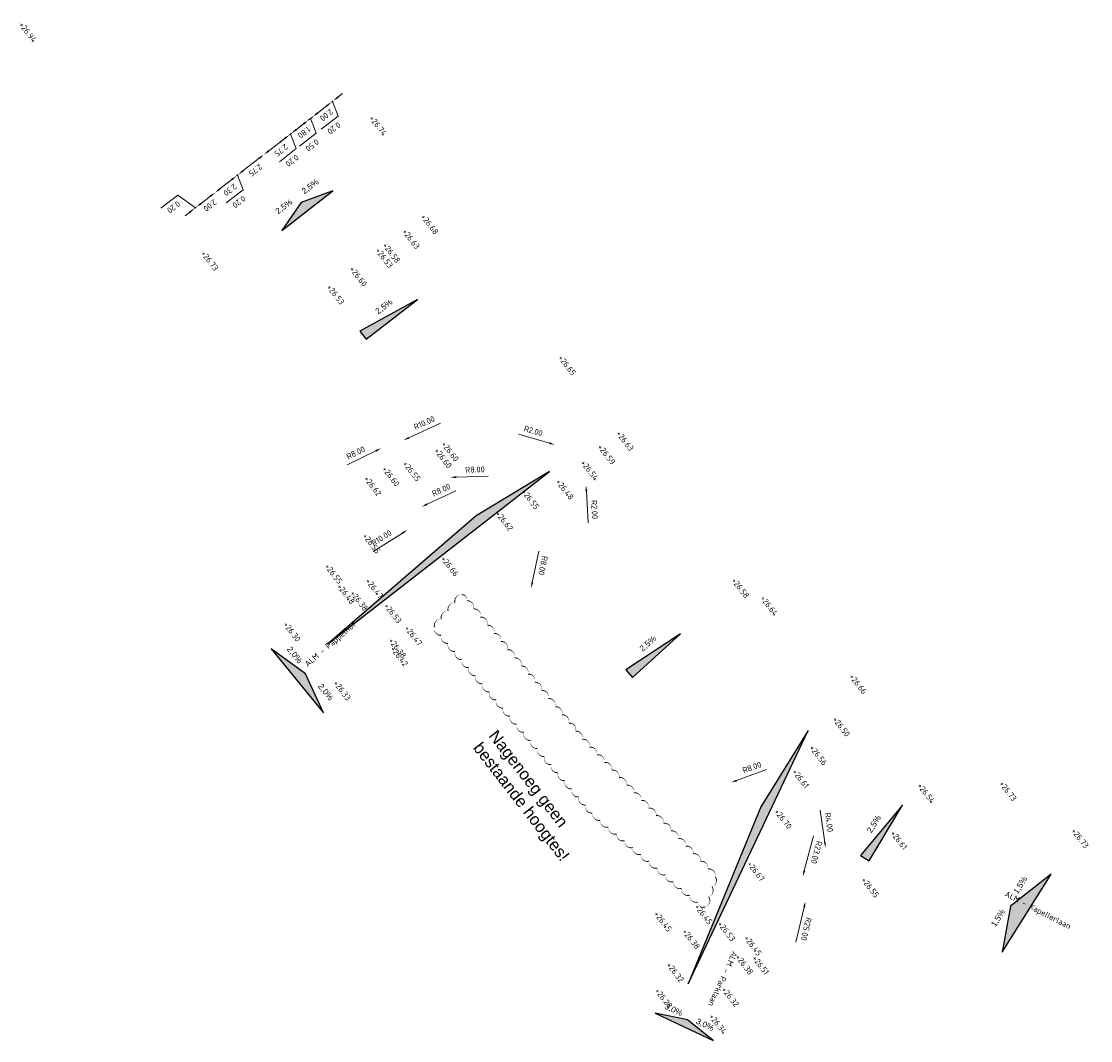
# Model space of a CAD drawing. Header units: metres. Extents: x 197059 to 198425, y 354536 to 355585.
# Tile 1 of 8: x 197586 to 197677, y 354825 to 354911. Entities that reach past the tile are written whole.
import ezdxf

# ---------------------------------------------------------------- set-up
doc = ezdxf.new("R2010")
doc.units = ezdxf.units.M
for name, color, linetype, lineweight in [('N-WE-VH-ASNAAM-T', 7, 'Continuous', 25), ('N-WE-VH-HOOGTE_BESTAAND-T', 252, 'Continuous', 25), ('N-WE-VH-HOOGTE_NIEUW-T', 7, 'Continuous', 25), ('X-XX-AL-AANKLEDING-M', 7, 'Continuous', 18)]:
    doc.layers.add(name, color=color, linetype=linetype, lineweight=lineweight)
doc.layers.add('N-WE-VH-VERHANG-G', color=30, linetype='Continuous')
doc.layers.add('X-XX-AL-OPMERKINGEN-G', color=6, linetype='Continuous')
doc.styles.add('NLCS-ISO', font='NLCS-ISO.ttf')
doc.styles.add('NLCS_ISO', font='arial.ttf')
doc.styles.get("Standard").update_dxf_attribs({"font": 'arial.ttf'})
doc.dimstyles.new('NLCS-M200-T25-PIJL', dxfattribs={"dimscale": 0.5, "dimtxt": 1, "dimasz": 1, "dimexe": 1, "dimexo": 1, "dimgap": 0.7, "dimtad": 1, "dimzin": 0, "dimdsep": 46, "dimtxsty": 'NLCS-ISO', "dimcen": 0, "dimdle": 2, "dimse1": 1, "dimse2": 1, "dimclrd": 256, "dimclre": 256, "dimclrt": 256, "dimadec": 1, "dimazin": 0, "dimtfac": 1, "dimtofl": 0, "dimtmove": 1, "dimatfit": 0, "dimfxl": 2, "dimfxlon": 1, "dimtfillclr": 254, "dimtolj": 1, "dimtzin": 0, "dimlwd": 18, "dimlwe": 18, "dimarcsym": 0})

# ---------------------------------------------------------------- blocks, each defined once
blk = doc.blocks.new('*D60')
at = {"layer": 'Defpoints', "color": 0, "transparency": 16777216}
for p in [(197618.315, 354875.474), (197609.233, 354871.29)]:
    blk.add_point(p, dxfattribs=at)
at = {"layer": 'X-XX-AL-AANKLEDING-M', "linetype": 'Continuous', "lineweight": 18, "transparency": 16777216}
blk.add_line((197621.449, 354876.917), (197618.769, 354875.683), dxfattribs=at)
at = {"layer": 'X-XX-AL-AANKLEDING-M', "transparency": 16777216}
blk.add_solid([(197618.735, 354875.759), (197618.804, 354875.608), (197618.315, 354875.474)], dxfattribs=at)
at = {"layer": 'X-XX-AL-AANKLEDING-M', "transparency": 16777216, "insert": (197620.085, 354876.95), "char_height": 0.5, "attachment_point": 5, "rotation": 24.73219, "style": 'NLCS-ISO'}
blk.add_mtext('\\A1;R10.00', dxfattribs=at)
blk = doc.blocks.new('*D61')
at = {"layer": 'Defpoints', "color": 0, "transparency": 16777216}
for p in [(197616.422, 354874.799), (197609.233, 354871.29)]:
    blk.add_point(p, dxfattribs=at)
at = {"layer": 'X-XX-AL-AANKLEDING-M', "linetype": 'Continuous', "lineweight": 18, "transparency": 16777216}
blk.add_line((197613.546, 354873.396), (197615.973, 354874.58), dxfattribs=at)
at = {"layer": 'X-XX-AL-AANKLEDING-M', "transparency": 16777216}
blk.add_solid([(197615.936, 354874.655), (197616.009, 354874.505), (197616.422, 354874.799)], dxfattribs=at)
at = {"layer": 'X-XX-AL-AANKLEDING-M', "transparency": 16777216, "insert": (197614.272, 354874.417), "char_height": 0.5, "attachment_point": 5, "rotation": 26.01357, "style": 'NLCS-ISO'}
blk.add_mtext('\\A1;R8.00', dxfattribs=at)
blk = doc.blocks.new('*D62')
at = {"layer": 'Defpoints', "color": 0, "transparency": 16777216}
for p in [(197627.133, 354873.182), (197618.66, 354867.871)]:
    blk.add_point(p, dxfattribs=at)
at = {"layer": 'X-XX-AL-AANKLEDING-M', "linetype": 'Continuous', "lineweight": 18, "transparency": 16777216}
blk.add_line((197615.736, 354866.039), (197618.236, 354867.606), dxfattribs=at)
at = {"layer": 'X-XX-AL-AANKLEDING-M', "transparency": 16777216}
blk.add_solid([(197618.192, 354867.676), (197618.28, 354867.535), (197618.66, 354867.871)], dxfattribs=at)
at = {"layer": 'X-XX-AL-AANKLEDING-M', "transparency": 16777216, "insert": (197616.456, 354867.198), "char_height": 0.5, "attachment_point": 5, "rotation": 32.07726, "style": 'NLCS-ISO'}
blk.add_mtext('\\A1;R10.00', dxfattribs=at)
blk = doc.blocks.new('*D63')
at = {"layer": 'Defpoints', "color": 0, "transparency": 16777216}
for p in [(197627.133, 354873.182), (197619.865, 354869.838)]:
    blk.add_point(p, dxfattribs=at)
at = {"layer": 'X-XX-AL-AANKLEDING-M', "linetype": 'Continuous', "lineweight": 18, "transparency": 16777216}
blk.add_line((197622.772, 354871.176), (197620.32, 354870.047), dxfattribs=at)
at = {"layer": 'X-XX-AL-AANKLEDING-M', "transparency": 16777216}
blk.add_solid([(197620.285, 354870.123), (197620.354, 354869.971), (197619.865, 354869.838)], dxfattribs=at)
at = {"layer": 'X-XX-AL-AANKLEDING-M', "transparency": 16777216, "insert": (197621.522, 354871.261), "char_height": 0.5, "attachment_point": 5, "rotation": 24.70756, "style": 'NLCS-ISO'}
blk.add_mtext('\\A1;R8.00', dxfattribs=at)
blk = doc.blocks.new('*D64')
at = {"layer": 'Defpoints', "color": 0, "transparency": 16777216}
for p in [(197614.304, 354872.096), (197622.3, 354872.328)]:
    blk.add_point(p, dxfattribs=at)
at = {"layer": 'X-XX-AL-AANKLEDING-M', "linetype": 'Continuous', "lineweight": 18, "transparency": 16777216}
blk.add_line((197625.499, 354872.421), (197622.8, 354872.343), dxfattribs=at)
at = {"layer": 'X-XX-AL-AANKLEDING-M', "transparency": 16777216}
blk.add_solid([(197622.798, 354872.426), (197622.803, 354872.259), (197622.3, 354872.328)], dxfattribs=at)
at = {"layer": 'X-XX-AL-AANKLEDING-M', "transparency": 16777216, "insert": (197624.382, 354872.989), "char_height": 0.5, "attachment_point": 5, "rotation": 1.66319, "style": 'NLCS-ISO'}
blk.add_mtext('\\A1;R8.00', dxfattribs=at)
blk = doc.blocks.new('*D65')
at = {"layer": 'Defpoints', "color": 0, "transparency": 16777216}
for p in [(197629.142, 354862.923), (197627.501, 354855.093)]:
    blk.add_point(p, dxfattribs=at)
at = {"layer": 'X-XX-AL-AANKLEDING-M', "linetype": 'Continuous', "lineweight": 18, "transparency": 16777216}
blk.add_line((197629.799, 354866.055), (197629.245, 354863.412), dxfattribs=at)
at = {"layer": 'X-XX-AL-AANKLEDING-M', "transparency": 16777216}
blk.add_solid([(197629.326, 354863.395), (197629.163, 354863.43), (197629.142, 354862.923)], dxfattribs=at)
at = {"layer": 'X-XX-AL-AANKLEDING-M', "transparency": 16777216, "insert": (197630.16, 354864.855), "char_height": 0.5, "attachment_point": 5, "rotation": 258.16206, "style": 'NLCS-ISO'}
blk.add_mtext('\\A1;R8.00', dxfattribs=at)
blk = doc.blocks.new('*D66')
at = {"layer": 'Defpoints', "color": 0, "transparency": 16777216}
for p in [(197646.112, 354846.443), (197638.599, 354843.694)]:
    blk.add_point(p, dxfattribs=at)
at = {"layer": 'X-XX-AL-AANKLEDING-M', "linetype": 'Continuous', "lineweight": 18, "transparency": 16777216}
blk.add_line((197649.117, 354847.543), (197646.582, 354846.615), dxfattribs=at)
at = {"layer": 'X-XX-AL-AANKLEDING-M', "transparency": 16777216}
blk.add_solid([(197646.553, 354846.693), (197646.61, 354846.537), (197646.112, 354846.443)], dxfattribs=at)
at = {"layer": 'X-XX-AL-AANKLEDING-M', "transparency": 16777216, "insert": (197647.878, 354847.728), "char_height": 0.5, "attachment_point": 5, "rotation": 20.10102, "style": 'NLCS-ISO'}
blk.add_mtext('\\A1;R8.00', dxfattribs=at)
blk = doc.blocks.new('*D67')
at = {"layer": 'Defpoints', "color": 0, "transparency": 16777216}
for p in [(197654.137, 354840.877), (197654.734, 354836.922)]:
    blk.add_point(p, dxfattribs=at)
at = {"layer": 'X-XX-AL-AANKLEDING-M', "linetype": 'Continuous', "lineweight": 18, "transparency": 16777216}
blk.add_line((197653.653, 354844.091), (197654.063, 354841.371), dxfattribs=at)
at = {"layer": 'X-XX-AL-AANKLEDING-M', "transparency": 16777216}
blk.add_solid([(197654.145, 354841.384), (197653.981, 354841.359), (197654.137, 354840.877)], dxfattribs=at)
at = {"layer": 'X-XX-AL-AANKLEDING-M', "transparency": 16777216, "insert": (197654.414, 354843.068), "char_height": 0.5, "attachment_point": 5, "rotation": 278.57534, "style": 'NLCS-ISO'}
blk.add_mtext('\\A1;R4.00', dxfattribs=at)
blk = doc.blocks.new('*D148')
at = {"layer": 'Defpoints', "color": 0, "transparency": 16777216}
for p in [(197600.757, 354895.258), (197600.757, 354895.258), (197600.599, 354895.135)]:
    blk.add_point(p, dxfattribs=at)
at = {"layer": 'X-XX-AL-AANKLEDING-M', "linetype": 'Continuous', "lineweight": 18, "transparency": 16777216}
for p, q in [((197599.169, 354896.272), (197597.747, 354895.168)), ((197600.678, 354895.196), (197599.169, 354896.272)), ((197600.599, 354895.135), (197600.757, 354895.258)), ((197601.152, 354895.564), (197601.547, 354895.871)), ((197600.204, 354894.829), (197599.809, 354894.522))]:
    blk.add_line(p, q, dxfattribs=at)
at = {"layer": 'X-XX-AL-AANKLEDING-M', "transparency": 16777216}
for points in [[(197601.203, 354895.499), (197601.101, 354895.63), (197600.757, 354895.258)], [(197600.255, 354894.763), (197600.153, 354894.894), (197600.599, 354895.135)]]:
    blk.add_solid(points, dxfattribs=at)
at = {"layer": 'X-XX-AL-AANKLEDING-M', "transparency": 16777216, "insert": (197598.826, 354895.246), "char_height": 0.5, "attachment_point": 5, "rotation": 217.81756, "style": 'NLCS-ISO'}
blk.add_mtext('\\A1;0.20', dxfattribs=at)
blk = doc.blocks.new('*D149')
at = {"layer": 'Defpoints', "color": 0, "transparency": 16777216}
for p in [(197602.337, 354896.484), (197602.337, 354896.484), (197600.757, 354895.258)]:
    blk.add_point(p, dxfattribs=at)
at = {"layer": 'X-XX-AL-AANKLEDING-M', "linetype": 'Continuous', "lineweight": 18, "transparency": 16777216}
blk.add_line((197601.152, 354895.564), (197601.942, 354896.177), dxfattribs=at)
at = {"layer": 'X-XX-AL-AANKLEDING-M', "transparency": 16777216}
for points in [[(197601.993, 354896.112), (197601.891, 354896.243), (197602.337, 354896.484)], [(197601.203, 354895.499), (197601.101, 354895.63), (197600.757, 354895.258)]]:
    blk.add_solid(points, dxfattribs=at)
at = {"layer": 'X-XX-AL-AANKLEDING-M', "transparency": 16777216, "insert": (197601.915, 354895.397), "char_height": 0.5, "attachment_point": 5, "rotation": 217.81756, "style": 'NLCS-ISO'}
blk.add_mtext('\\A1;2.00', dxfattribs=at)
blk = doc.blocks.new('*D150')
at = {"layer": 'Defpoints', "color": 0, "transparency": 16777216}
for p in [(197604.153, 354897.894), (197604.153, 354897.894), (197602.337, 354896.484)]:
    blk.add_point(p, dxfattribs=at)
at = {"layer": 'X-XX-AL-AANKLEDING-M', "linetype": 'Continuous', "lineweight": 18, "transparency": 16777216}
blk.add_line((197602.732, 354896.791), (197603.758, 354897.588), dxfattribs=at)
at = {"layer": 'X-XX-AL-AANKLEDING-M', "transparency": 16777216}
for points in [[(197603.809, 354897.522), (197603.707, 354897.653), (197604.153, 354897.894)], [(197602.783, 354896.725), (197602.681, 354896.856), (197602.337, 354896.484)]]:
    blk.add_solid(points, dxfattribs=at)
at = {"layer": 'X-XX-AL-AANKLEDING-M', "transparency": 16777216, "insert": (197603.613, 354896.715), "char_height": 0.5, "attachment_point": 5, "rotation": 217.81756, "style": 'NLCS-ISO'}
blk.add_mtext('\\A1;2.30', dxfattribs=at)
blk = doc.blocks.new('*D151')
at = {"layer": 'Defpoints', "color": 0, "transparency": 16777216}
for p in [(197604.153, 354897.894), (197604.311, 354898.017), (197604.311, 354898.017)]:
    blk.add_point(p, dxfattribs=at)
at = {"layer": 'X-XX-AL-AANKLEDING-M', "linetype": 'Continuous', "lineweight": 18, "transparency": 16777216}
for p, q in [((197604.153, 354897.894), (197604.311, 354898.017)), ((197604.232, 354897.955), (197604.712, 354896.714)), ((197604.706, 354898.323), (197605.101, 354898.63)), ((197603.758, 354897.588), (197603.363, 354897.281)), ((197604.712, 354896.714), (197603.29, 354895.61))]:
    blk.add_line(p, q, dxfattribs=at)
at = {"layer": 'X-XX-AL-AANKLEDING-M', "transparency": 16777216}
for points in [[(197603.809, 354897.522), (197603.707, 354897.653), (197604.153, 354897.894)], [(197604.757, 354898.257), (197604.655, 354898.389), (197604.311, 354898.017)]]:
    blk.add_solid(points, dxfattribs=at)
at = {"layer": 'X-XX-AL-AANKLEDING-M', "transparency": 16777216, "insert": (197604.369, 354895.688), "char_height": 0.5, "attachment_point": 5, "rotation": 217.81756, "style": 'NLCS-ISO'}
blk.add_mtext('\\A1;0.20', dxfattribs=at)
blk = doc.blocks.new('*D152')
at = {"layer": 'Defpoints', "color": 0, "transparency": 16777216}
for p in [(197606.484, 354899.703), (197606.484, 354899.702), (197604.311, 354898.017)]:
    blk.add_point(p, dxfattribs=at)
at = {"layer": 'X-XX-AL-AANKLEDING-M', "linetype": 'Continuous', "lineweight": 18, "transparency": 16777216}
blk.add_line((197604.706, 354898.323), (197606.089, 354899.396), dxfattribs=at)
at = {"layer": 'X-XX-AL-AANKLEDING-M', "transparency": 16777216}
for points in [[(197606.14, 354899.33), (197606.038, 354899.462), (197606.484, 354899.703)], [(197604.757, 354898.257), (197604.655, 354898.389), (197604.311, 354898.017)]]:
    blk.add_solid(points, dxfattribs=at)
at = {"layer": 'X-XX-AL-AANKLEDING-M', "transparency": 16777216, "insert": (197605.765, 354898.386), "char_height": 0.5, "attachment_point": 5, "rotation": 217.81756, "style": 'NLCS-ISO'}
blk.add_mtext('\\A1;2.75', dxfattribs=at)
blk = doc.blocks.new('*D153')
at = {"layer": 'Defpoints', "color": 0, "transparency": 16777216}
for p in [(197608.656, 354901.389), (197608.656, 354901.389), (197606.484, 354899.702)]:
    blk.add_point(p, dxfattribs=at)
at = {"layer": 'X-XX-AL-AANKLEDING-M', "linetype": 'Continuous', "lineweight": 18, "transparency": 16777216}
blk.add_line((197606.879, 354900.009), (197608.261, 354901.082), dxfattribs=at)
at = {"layer": 'X-XX-AL-AANKLEDING-M', "transparency": 16777216}
for points in [[(197608.312, 354901.017), (197608.21, 354901.148), (197608.656, 354901.389)], [(197606.93, 354899.944), (197606.828, 354900.075), (197606.484, 354899.703)]]:
    blk.add_solid(points, dxfattribs=at)
at = {"layer": 'X-XX-AL-AANKLEDING-M', "transparency": 16777216, "insert": (197607.938, 354900.072), "char_height": 0.5, "attachment_point": 5, "rotation": 217.81756, "style": 'NLCS-ISO'}
blk.add_mtext('\\A1;2.75', dxfattribs=at)
blk = doc.blocks.new('*D154')
at = {"layer": 'Defpoints', "color": 0, "transparency": 16777216}
for p in [(197608.814, 354901.512), (197608.814, 354901.512), (197608.656, 354901.389)]:
    blk.add_point(p, dxfattribs=at)
at = {"layer": 'X-XX-AL-AANKLEDING-M', "linetype": 'Continuous', "lineweight": 18, "transparency": 16777216}
for p, q in [((197608.656, 354901.389), (197608.814, 354901.512)), ((197609.209, 354901.818), (197609.604, 354902.125)), ((197608.261, 354901.082), (197607.866, 354900.776)), ((197608.735, 354901.45), (197609.215, 354900.209)), ((197609.215, 354900.209), (197607.793, 354899.105))]:
    blk.add_line(p, q, dxfattribs=at)
at = {"layer": 'X-XX-AL-AANKLEDING-M', "transparency": 16777216}
for points in [[(197609.26, 354901.752), (197609.158, 354901.884), (197608.814, 354901.512)], [(197608.312, 354901.017), (197608.21, 354901.148), (197608.656, 354901.389)]]:
    blk.add_solid(points, dxfattribs=at)
at = {"layer": 'X-XX-AL-AANKLEDING-M', "transparency": 16777216, "insert": (197608.872, 354899.183), "char_height": 0.5, "attachment_point": 5, "rotation": 217.81756, "style": 'NLCS-ISO'}
blk.add_mtext('\\A1;0.20', dxfattribs=at)
blk = doc.blocks.new('*D155')
at = {"layer": 'Defpoints', "color": 0, "transparency": 16777216}
for p in [(197610.227, 354902.628), (197610.237, 354902.616), (197608.814, 354901.512)]:
    blk.add_point(p, dxfattribs=at)
at = {"layer": 'X-XX-AL-AANKLEDING-M', "linetype": 'Continuous', "lineweight": 18, "transparency": 16777216}
blk.add_line((197609.209, 354901.818), (197609.842, 354902.309), dxfattribs=at)
at = {"layer": 'X-XX-AL-AANKLEDING-M', "transparency": 16777216}
for points in [[(197609.893, 354902.243), (197609.791, 354902.375), (197610.237, 354902.616)], [(197609.26, 354901.752), (197609.158, 354901.884), (197608.814, 354901.512)]]:
    blk.add_solid(points, dxfattribs=at)
at = {"layer": 'X-XX-AL-AANKLEDING-M', "transparency": 16777216, "insert": (197609.893, 354901.59), "char_height": 0.5, "attachment_point": 5, "rotation": 217.81756, "style": 'NLCS-ISO'}
blk.add_mtext('\\A1;1.80', dxfattribs=at)
blk = doc.blocks.new('*D156')
at = {"layer": 'Defpoints', "color": 0, "transparency": 16777216}
for p in [(197610.227, 354902.628), (197610.631, 354902.922), (197610.631, 354902.922)]:
    blk.add_point(p, dxfattribs=at)
at = {"layer": 'X-XX-AL-AANKLEDING-M', "linetype": 'Continuous', "lineweight": 18, "transparency": 16777216}
for p, q in [((197611.026, 354903.228), (197611.421, 354903.535)), ((197610.237, 354902.616), (197610.631, 354902.922)), ((197610.434, 354902.769), (197610.913, 354901.527)), ((197609.842, 354902.309), (197609.447, 354902.003)), ((197610.913, 354901.527), (197609.492, 354900.423))]:
    blk.add_line(p, q, dxfattribs=at)
at = {"layer": 'X-XX-AL-AANKLEDING-M', "transparency": 16777216}
for points in [[(197609.893, 354902.243), (197609.791, 354902.375), (197610.237, 354902.616)], [(197611.077, 354903.163), (197610.975, 354903.294), (197610.631, 354902.922)]]:
    blk.add_solid(points, dxfattribs=at)
at = {"layer": 'X-XX-AL-AANKLEDING-M', "transparency": 16777216, "insert": (197610.57, 354900.501), "char_height": 0.5, "attachment_point": 5, "rotation": 217.81756, "style": 'NLCS-ISO'}
blk.add_mtext('\\A1;0.50', dxfattribs=at)
blk = doc.blocks.new('*D157')
at = {"layer": 'Defpoints', "color": 0, "transparency": 16777216}
for p in [(197612.211, 354904.148), (197612.211, 354904.148), (197610.631, 354902.922)]:
    blk.add_point(p, dxfattribs=at)
at = {"layer": 'X-XX-AL-AANKLEDING-M', "linetype": 'Continuous', "lineweight": 18, "transparency": 16777216}
blk.add_line((197611.026, 354903.228), (197611.816, 354903.842), dxfattribs=at)
at = {"layer": 'X-XX-AL-AANKLEDING-M', "transparency": 16777216}
for points in [[(197611.867, 354903.776), (197611.765, 354903.907), (197612.211, 354904.148)], [(197611.077, 354903.163), (197610.975, 354903.294), (197610.631, 354902.922)]]:
    blk.add_solid(points, dxfattribs=at)
at = {"layer": 'X-XX-AL-AANKLEDING-M', "transparency": 16777216, "insert": (197611.789, 354903.061), "char_height": 0.5, "attachment_point": 5, "rotation": 217.81756, "style": 'NLCS-ISO'}
blk.add_mtext('\\A1;2.00', dxfattribs=at)
blk = doc.blocks.new('*D158')
at = {"layer": 'Defpoints', "color": 0, "transparency": 16777216}
for p in [(197612.369, 354904.271), (197612.369, 354904.271), (197612.211, 354904.148)]:
    blk.add_point(p, dxfattribs=at)
at = {"layer": 'X-XX-AL-AANKLEDING-M', "linetype": 'Continuous', "lineweight": 18, "transparency": 16777216}
for p, q in [((197612.211, 354904.148), (197612.369, 354904.271)), ((197612.764, 354904.577), (197613.159, 354904.884)), ((197611.816, 354903.842), (197611.421, 354903.535)), ((197612.29, 354904.21), (197612.77, 354902.968)), ((197612.77, 354902.968), (197611.348, 354901.864))]:
    blk.add_line(p, q, dxfattribs=at)
at = {"layer": 'X-XX-AL-AANKLEDING-M', "transparency": 16777216}
for points in [[(197612.815, 354904.512), (197612.713, 354904.643), (197612.369, 354904.271)], [(197611.867, 354903.776), (197611.765, 354903.907), (197612.211, 354904.148)]]:
    blk.add_solid(points, dxfattribs=at)
at = {"layer": 'X-XX-AL-AANKLEDING-M', "transparency": 16777216, "insert": (197612.426, 354901.942), "char_height": 0.5, "attachment_point": 5, "rotation": 217.81756, "style": 'NLCS-ISO'}
blk.add_mtext('\\A1;0.20', dxfattribs=at)
blk = doc.blocks.new('*D166')
at = {"layer": 'Defpoints', "color": 0, "transparency": 16777216}
for p in [(197629.257, 354875.664), (197631.174, 354875.094)]:
    blk.add_point(p, dxfattribs=at)
at = {"layer": 'X-XX-AL-AANKLEDING-M', "linetype": 'Continuous', "lineweight": 18, "transparency": 16777216}
blk.add_line((197628.106, 354876.006), (197630.695, 354875.237), dxfattribs=at)
at = {"layer": 'X-XX-AL-AANKLEDING-M', "transparency": 16777216}
blk.add_solid([(197630.718, 354875.317), (197630.671, 354875.157), (197631.174, 354875.094)], dxfattribs=at)
at = {"layer": 'X-XX-AL-AANKLEDING-M', "transparency": 16777216, "insert": (197629.332, 354876.268), "char_height": 0.5, "attachment_point": 5, "rotation": 343.45042, "style": 'NLCS-ISO'}
blk.add_mtext('\\A1;R2.00', dxfattribs=at)
blk = doc.blocks.new('*D167')
at = {"layer": 'Defpoints', "color": 0, "transparency": 16777216}
for p in [(197633.803, 354871.657), (197633.917, 354869.66)]:
    blk.add_point(p, dxfattribs=at)
at = {"layer": 'X-XX-AL-AANKLEDING-M', "linetype": 'Continuous', "lineweight": 18, "transparency": 16777216}
blk.add_line((197633.985, 354868.462), (197633.831, 354871.158), dxfattribs=at)
at = {"layer": 'X-XX-AL-AANKLEDING-M', "transparency": 16777216}
blk.add_solid([(197633.915, 354871.163), (197633.748, 354871.153), (197633.803, 354871.657)], dxfattribs=at)
at = {"layer": 'X-XX-AL-AANKLEDING-M', "transparency": 16777216, "insert": (197634.521, 354869.595), "char_height": 0.5, "attachment_point": 5, "rotation": 273.2571, "style": 'NLCS-ISO'}
blk.add_mtext('\\A1;R2.00', dxfattribs=at)
blk = doc.blocks.new('*D168')
at = {"layer": 'Defpoints', "color": 0, "transparency": 16777216}
for p in [(197658.089, 354860.715), (197652.419, 354836.366)]:
    blk.add_point(p, dxfattribs=at)
at = {"layer": 'X-XX-AL-AANKLEDING-M', "linetype": 'Continuous', "lineweight": 18, "transparency": 16777216}
blk.add_line((197651.614, 354832.909), (197652.306, 354835.879), dxfattribs=at)
at = {"layer": 'X-XX-AL-AANKLEDING-M', "transparency": 16777216}
blk.add_solid([(197652.387, 354835.86), (197652.224, 354835.898), (197652.419, 354836.366)], dxfattribs=at)
at = {"layer": 'X-XX-AL-AANKLEDING-M', "transparency": 16777216, "insert": (197652.487, 354834.014), "char_height": 0.5, "attachment_point": 5, "rotation": 256.89191, "style": 'NLCS-ISO'}
blk.add_mtext('\\A1;R25.00', dxfattribs=at)
blk = doc.blocks.new('*D169')
at = {"layer": 'Defpoints', "color": 0, "transparency": 16777216}
for p in [(197658.089, 354860.715), (197652.194, 354838.483)]:
    blk.add_point(p, dxfattribs=at)
at = {"layer": 'X-XX-AL-AANKLEDING-M', "linetype": 'Continuous', "lineweight": 18, "transparency": 16777216}
blk.add_line((197653.104, 354841.914), (197652.322, 354838.966), dxfattribs=at)
at = {"layer": 'X-XX-AL-AANKLEDING-M', "transparency": 16777216}
blk.add_solid([(197652.403, 354838.945), (197652.242, 354838.988), (197652.194, 354838.483)], dxfattribs=at)
at = {"layer": 'X-XX-AL-AANKLEDING-M', "transparency": 16777216, "insert": (197653.357, 354840.528), "char_height": 0.5, "attachment_point": 5, "rotation": 255.15042, "style": 'NLCS-ISO'}
blk.add_mtext('\\A1;R23.00', dxfattribs=at)

msp = doc.modelspace()

# ---------------------------------------------------------------- hatches: boundary and pattern name
at = {"layer": 'N-WE-VH-VERHANG-G', "transparency": 33554559}
h = msp.add_hatch(color=256, dxfattribs=at)
h.dxf.hatch_style = 1
h.paths.add_polyline_path([(197607.995, 354893.271), (197612.341, 354896.641), (197609.645, 354895.63)])
h = msp.add_hatch(color=256, dxfattribs=at)
h.dxf.hatch_style = 1
h.paths.add_polyline_path([(197615.154, 354884.047), (197619.501, 354887.418), (197614.625, 354884.73)])
h = msp.add_hatch(color=256, dxfattribs=at)
h.dxf.hatch_style = 1
h.paths.add_polyline_path([(197611.863, 354858.194), (197630.711, 354872.815), (197624.488, 354869.068)])
h = msp.add_hatch(color=256, dxfattribs=at)
h.dxf.hatch_style = 1
h.paths.add_polyline_path([(197637.747, 354855.361), (197641.831, 354859.044), (197637.168, 354856.002)])
h = msp.add_hatch(color=256, dxfattribs=at)
h.dxf.hatch_style = 1
h.paths.add_polyline_path([(197607.089, 354857.779), (197611.523, 354852.36), (197610.017, 354855.651)])
h = msp.add_hatch(color=256, dxfattribs=at)
h.dxf.hatch_style = 1
h.paths.add_polyline_path([(197642.457, 354829.37), (197652.637, 354850.86), (197648.628, 354844.37)])
h = msp.add_hatch(color=256, dxfattribs=at)
h.dxf.hatch_style = 1
h.paths.add_polyline_path([(197657.824, 354839.802), (197660.66, 354844.515), (197657.084, 354840.247)])
h = msp.add_hatch(color=256, dxfattribs=at)
h.dxf.hatch_style = 1
h.paths.add_polyline_path([(197669.11, 354832.044), (197673.253, 354838.684), (197669.813, 354835.964)])
h = msp.add_hatch(color=256, dxfattribs=at)
h.dxf.hatch_style = 1
h.paths.add_polyline_path([(197639.662, 354826.88), (197644.58, 354824.555), (197642.406, 354826.322)])

# ---------------------------------------------------------------- linework, layer by layer
at = {"layer": 'N-WE-VH-VERHANG-G'}
for points in [[(197607.995, 354893.271), (197612.341, 354896.641), (197609.645, 354895.63)], [(197615.154, 354884.047), (197619.501, 354887.418), (197614.625, 354884.73)], [(197611.863, 354858.194), (197630.711, 354872.815), (197624.488, 354869.068)], [(197637.747, 354855.361), (197641.831, 354859.044), (197637.168, 354856.002)], [(197607.089, 354857.779), (197611.523, 354852.36), (197610.017, 354855.651)], [(197642.457, 354829.37), (197652.637, 354850.86), (197648.628, 354844.37)], [(197657.824, 354839.802), (197660.66, 354844.515), (197657.084, 354840.247)], [(197669.11, 354832.044), (197673.253, 354838.684), (197669.813, 354835.964)], [(197639.662, 354826.88), (197644.58, 354824.555), (197642.406, 354826.322)]]:
    msp.add_lwpolyline(points, close=True, dxfattribs=at)
at = {"layer": 'X-XX-AL-OPMERKINGEN-G'}
msp.add_lwpolyline([(197623.268, 354862.372, 0, 0.09, 0.520567), (197622.688, 354861.684, 0, 0.09, 0.520567), (197622.109, 354860.995, 0, 0.09, 0.520567), (197621.529, 354860.307, 0, 0.09, 0.520567), (197620.949, 354859.618, 0, 0.09, 0.520567), (197621.518, 354858.932, 0, 0.09, 0.520567), (197622.101, 354858.247, 0, 0.09, 0.520567), (197622.685, 354857.561, 0, 0.09, 0.520567), (197623.268, 354856.876, 0, 0.09, 0.520567), (197623.851, 354856.19, 0, 0.09, 0.520567), (197624.434, 354855.505, 0, 0.09, 0.520567), (197625.017, 354854.819, 0, 0.09, 0.520567), (197625.6, 354854.133, 0, 0.09, 0.520567), (197626.184, 354853.448, 0, 0.09, 0.520567), (197626.767, 354852.762, 0, 0.09, 0.520567), (197627.35, 354852.077, 0, 0.09, 0.520567), (197627.933, 354851.391, 0, 0.09, 0.520567), (197628.516, 354850.705, 0, 0.09, 0.520567), (197629.099, 354850.02, 0, 0.09, 0.520567), (197629.683, 354849.334, 0, 0.09, 0.520567), (197630.266, 354848.649, 0, 0.09, 0.520567), (197630.849, 354847.963, 0, 0.09, 0.520567), (197631.432, 354847.278, 0, 0.09, 0.520567), (197632.015, 354846.592, 0, 0.09, 0.520567), (197632.598, 354845.906, 0, 0.09, 0.520567), (197633.182, 354845.221, 0, 0.09, 0.520567), (197633.765, 354844.535, 0, 0.09, 0.520567), (197634.348, 354843.85, 0, 0.09, 0.520567), (197635.011, 354843.244, 0, 0.09, 0.520567), (197635.7, 354842.666, 0, 0.09, 0.520567), (197636.39, 354842.087, 0, 0.09, 0.520567), (197637.079, 354841.509, 0, 0.09, 0.520567), (197637.769, 354840.93, 0, 0.09, 0.520567), (197638.458, 354840.351, 0, 0.09, 0.520567), (197639.147, 354839.773, 0, 0.09, 0.520567), (197639.837, 354839.194, 0, 0.09, 0.520567), (197640.526, 354838.616, 0, 0.09, 0.520567), (197641.216, 354838.037, 0, 0.09, 0.520567), (197641.905, 354837.459, 0, 0.09, 0.520567), (197642.595, 354836.88, 0, 0.09, 0.520567), (197643.284, 354836.302, 0, 0.09, 0.520567), (197643.922, 354835.903, 0, 0.09, 0.520567), (197644.202, 354836.758, 0, 0.09, 0.520567), (197644.482, 354837.613, 0, 0.09, 0.520567), (197644.762, 354838.469, 0, 0.09, 0.520567), (197644.139, 354839.115, 0, 0.09, 0.520567), (197643.511, 354839.76, 0, 0.09, 0.520567), (197642.884, 354840.406, 0, 0.09, 0.520567), (197642.256, 354841.051, 0, 0.09, 0.520567), (197641.629, 354841.696, 0, 0.09, 0.520567), (197641.001, 354842.341, 0, 0.09, 0.520567), (197640.374, 354842.987, 0, 0.09, 0.520567), (197639.746, 354843.632, 0, 0.09, 0.520567), (197639.119, 354844.277, 0, 0.09, 0.520567), (197638.491, 354844.923, 0, 0.09, 0.520567), (197637.864, 354845.568, 0, 0.09, 0.520567), (197637.236, 354846.213, 0, 0.09, 0.520567), (197636.609, 354846.858, 0, 0.09, 0.520567), (197635.982, 354847.504, 0, 0.09, 0.520567), (197635.354, 354848.149, 0, 0.09, 0.520567), (197634.727, 354848.794, 0, 0.09, 0.520567), (197634.099, 354849.439, 0, 0.09, 0.520567), (197633.499, 354850.11, 0, 0.09, 0.520567), (197632.923, 354850.801, 0, 0.09, 0.520567), (197632.346, 354851.492, 0, 0.09, 0.520567), (197631.769, 354852.183, 0, 0.09, 0.520567), (197631.193, 354852.874, 0, 0.09, 0.520567), (197630.616, 354853.565, 0, 0.09, 0.520567), (197630.04, 354854.256, 0, 0.09, 0.520567), (197629.463, 354854.947, 0, 0.09, 0.520567), (197628.886, 354855.638, 0, 0.09, 0.520567), (197628.31, 354856.33, 0, 0.09, 0.520567), (197627.733, 354857.021, 0, 0.09, 0.520567), (197627.157, 354857.712, 0, 0.09, 0.520567), (197626.58, 354858.403, 0, 0.09, 0.520567), (197626.003, 354859.094, 0, 0.09, 0.520567), (197625.427, 354859.785, 0, 0.09, 0.520567), (197624.85, 354860.476, 0, 0.09, 0.520567), (197624.273, 354861.167, 0, 0.09, 0.520567), (197623.697, 354861.858, 0, 0.09, 0.520567)], format="xyseb", close=True, dxfattribs=at)

# ---------------------------------------------------------------- texts
at = {"layer": 'N-WE-VH-ASNAAM-T', "char_height": 0.5, "width": 9.52436, "attachment_point": 1, "style": 'NLCS-ISO'}
for s, insert, rotation in [('ALM - Pappelhof', (197609.871, 354856.616), 40.48761), ('ALM - Kapellerlaan', (197669.49, 354837.278), 332.78606), ('ALM - Parklaan', (197646.692, 354831.988), 245.50876)]:
    msp.add_mtext(s, dxfattribs=dict(at, insert=insert, rotation=rotation))
at = {"layer": 'N-WE-VH-HOOGTE_BESTAAND-T', "char_height": 0.5, "width": 1.59832, "attachment_point": 8, "rotation": 307.80584, "style": 'NLCS-ISO'}
for s, insert in [('+26.94', (197586.259, 354909.937)), ('+26.74', (197615.964, 354902.01)), ('+26.73', (197601.679, 354890.553)), ('+26.65', (197632.001, 354881.679)), ('+26.63', (197636.91, 354875.275)), ('+26.62', (197615.517, 354871.443)), ('+26.55', (197615.414, 354866.571)), ('+26.55', (197612.193, 354864.003)), ('+26.58', (197646.692, 354862.798)), ('+26.64', (197649.141, 354861.296)), ('+26.42', (197617.77, 354857.001)), ('+26.66', (197656.679, 354854.654)), ('+26.54', (197662.461, 354845.393)), ('+26.73', (197669.398, 354845.571)), ('+26.73', (197675.514, 354841.57)), ('+26.61', (197660.147, 354841.409)), ('+26.55', (197657.714, 354837.39)), ('+26.45', (197640.127, 354834.505)), ('+26.51', (197648.418, 354830.801)), ('+26.28', (197640.198, 354827.993)), ('+26.34', (197644.792, 354825.819))]:
    msp.add_mtext(s, dxfattribs=dict(at, insert=insert))
at = {"layer": 'N-WE-VH-HOOGTE_NIEUW-T', "char_height": 0.5, "width": 1.59832, "attachment_point": 8, "rotation": 307.80584, "style": 'NLCS-ISO'}
for s, insert in [('+26.68', (197620.345, 354893.641)), ('+26.63', (197618.762, 354892.397)), ('+26.53', (197616.481, 354890.797)), ('+26.58', (197617.092, 354891.225)), ('+26.60', (197614.291, 354889.221)), ('+26.53', (197612.365, 354887.681)), ('+26.60', (197622.077, 354874.373)), ('+26.60', (197621.477, 354873.813)), ('+26.59', (197635.343, 354874.117)), ('+26.55', (197618.816, 354872.699)), ('+26.54', (197633.916, 354872.773)), ('+26.60', (197617.05, 354872.26)), ('+26.48', (197631.805, 354871.152)), ('+26.55', (197628.882, 354870.316)), ('+26.62', (197626.676, 354868.483)), ('+26.66', (197622.051, 354864.643)), ('+26.47', (197615.661, 354862.75)), ('+26.48', (197613.242, 354862.289)), ('+26.38', (197614.359, 354861.715)), ('+26.53', (197617.217, 354860.655)), ('+26.30', (197608.662, 354859.085)), ('+26.47', (197618.967, 354858.751)), ('+26.38', (197617.607, 354857.7)), ('+26.33', (197612.916, 354854.101)), ('+26.50', (197655.259, 354851.037)), ('+26.56', (197653.308, 354848.607)), ('+26.61', (197651.816, 354846.622)), ('+26.70', (197650.322, 354843.211)), ('+26.67', (197648.019, 354838.757)), ('+26.45', (197643.572, 354835.116)), ('+26.53', (197645.523, 354833.672)), ('+26.38', (197642.522, 354833.024)), ('+26.45', (197647.761, 354832.462)), ('+26.38', (197647.035, 354830.857)), ('+26.32', (197641.176, 354830.197)), ('+26.32', (197645.851, 354828.112))]:
    msp.add_mtext(s, dxfattribs=dict(at, insert=insert))
at = {"layer": 'N-WE-VH-VERHANG-G', "char_height": 0.5, "attachment_point": 1, "style": 'NLCS_ISO'}
for s, insert, rotation in [('2,5%', (197609.614, 354896.726), 37.46068), ('2,5%', (197607.388, 354895.021), 37.46068), ('2,5%', (197615.873, 354886.538), 37.46068), ('2,0%', (197608.789, 354858.048), 309.11286), ('2,5%', (197638.279, 354857.897), 41.70912), ('2,0%', (197611.421, 354854.901), 309.11286), ('2,5%', (197657.595, 354842.384), 58.63892), ('1,5%', (197669.997, 354837.206), 58.04369), ('1,5%', (197668.114, 354834.414), 58.04369), ('3,0%', (197640.63, 354827.744), 334.69424), ('3,0%', (197643.289, 354826.485), 334.69424)]:
    msp.add_mtext(s, dxfattribs=dict(at, insert=insert, rotation=rotation))
at = {"layer": 'X-XX-AL-OPMERKINGEN-G', "insert": (197626.28, 354851.006), "char_height": 1, "attachment_point": 1, "rotation": 307.80584}
msp.add_mtext_dynamic_manual_height_columns('Nagenoeg geen bestaande hoogtes!', width=12.30191, gutter_width=12.5, heights=[0], dxfattribs=at)

# ---------------------------------------------------------------- dimensions: what is measured, and where the dimension line sits
at = {"layer": 'X-XX-AL-AANKLEDING-M'}
for base, p1, p2, picture, middle in [((197612.369, 354904.271), (197612.211, 354904.148), (197612.369, 354904.271), '*D158', (197612.861, 354902.279)), ((197610.631, 354902.922), (197610.227, 354902.628), (197610.631, 354902.922), '*D156', (197611.005, 354900.839)), ((197612.211, 354904.148), (197610.631, 354902.922), (197612.211, 354904.148), '*D157', (197611.789, 354903.061)), ((197610.237, 354902.616), (197608.814, 354901.512), (197610.227, 354902.628), '*D155', (197609.893, 354901.59)), ((197608.814, 354901.512), (197608.656, 354901.389), (197608.814, 354901.512), '*D154', (197609.306, 354899.52)), ((197608.656, 354901.389), (197606.484, 354899.702), (197608.656, 354901.389), '*D153', (197607.938, 354900.072)), ((197606.484, 354899.703), (197604.311, 354898.017), (197606.484, 354899.702), '*D152', (197605.765, 354898.386)), ((197604.153, 354897.894), (197602.337, 354896.484), (197604.153, 354897.894), '*D150', (197603.613, 354896.715)), ((197604.311, 354898.017), (197604.153, 354897.894), (197604.311, 354898.017), '*D151', (197604.803, 354896.025)), ((197602.337, 354896.484), (197600.757, 354895.258), (197602.337, 354896.484), '*D149', (197601.915, 354895.397))]:
    dim = msp.add_linear_dim(base=base, p1=p1, p2=p2, angle=217.81756, dimstyle='NLCS-M200-T25-PIJL', dxfattribs=at)
    dim.commit()
    dim.dimension.update_dxf_attribs({"geometry": picture, "text_midpoint": middle})
dim = msp.add_aligned_dim(p1=(197600.599, 354895.135), p2=(197600.757, 354895.258), distance=0, dimstyle='NLCS-M200-T25-PIJL', dxfattribs=at)
dim.commit()
dim.dimension.update_dxf_attribs({"geometry": '*D148', "text_midpoint": (197599.26, 354895.584)})
for center, mpoint, picture, middle in [((197609.233, 354871.29), (197618.315, 354875.474), '*D60', (197620.085, 354876.95)), ((197614.304, 354872.096), (197622.3, 354872.328), '*D64', (197624.382, 354872.989)), ((197627.133, 354873.182), (197618.66, 354867.871), '*D62', (197616.456, 354867.198)), ((197627.501, 354855.093), (197629.142, 354862.923), '*D65', (197630.16, 354864.855)), ((197658.089, 354860.715), (197652.419, 354836.366), '*D168', (197652.487, 354834.014)), ((197638.599, 354843.694), (197646.112, 354846.443), '*D66', (197647.878, 354847.728)), ((197654.734, 354836.922), (197654.137, 354840.877), '*D67', (197654.414, 354843.068))]:
    dim = msp.add_radius_dim(center=center, mpoint=mpoint, dimstyle='NLCS-M200-T25-PIJL', dxfattribs=at)
    dim.commit()
    dim.dimension.update_dxf_attribs({"geometry": picture, "text_midpoint": middle})
for center, mpoint, picture, middle in [((197629.257, 354875.664), (197631.174, 354875.094), '*D166', (197629.161, 354875.693)), ((197609.233, 354871.29), (197616.422, 354874.799), '*D61', (197614.535, 354873.878)), ((197627.133, 354873.182), (197619.865, 354869.838), '*D63', (197621.773, 354870.716)), ((197633.917, 354869.66), (197633.803, 354871.657), '*D167', (197633.922, 354869.561)), ((197658.089, 354860.715), (197652.194, 354838.483), '*D169', (197652.777, 354840.682))]:
    dim = msp.add_radius_dim(center=center, mpoint=mpoint, dimstyle='NLCS-M200-T25-PIJL', dxfattribs=at)
    dim.commit()
    dim.dimension.update_dxf_attribs({"geometry": picture, "text_midpoint": middle, "dimtype": 164})

doc.saveas('drawing.dxf')
